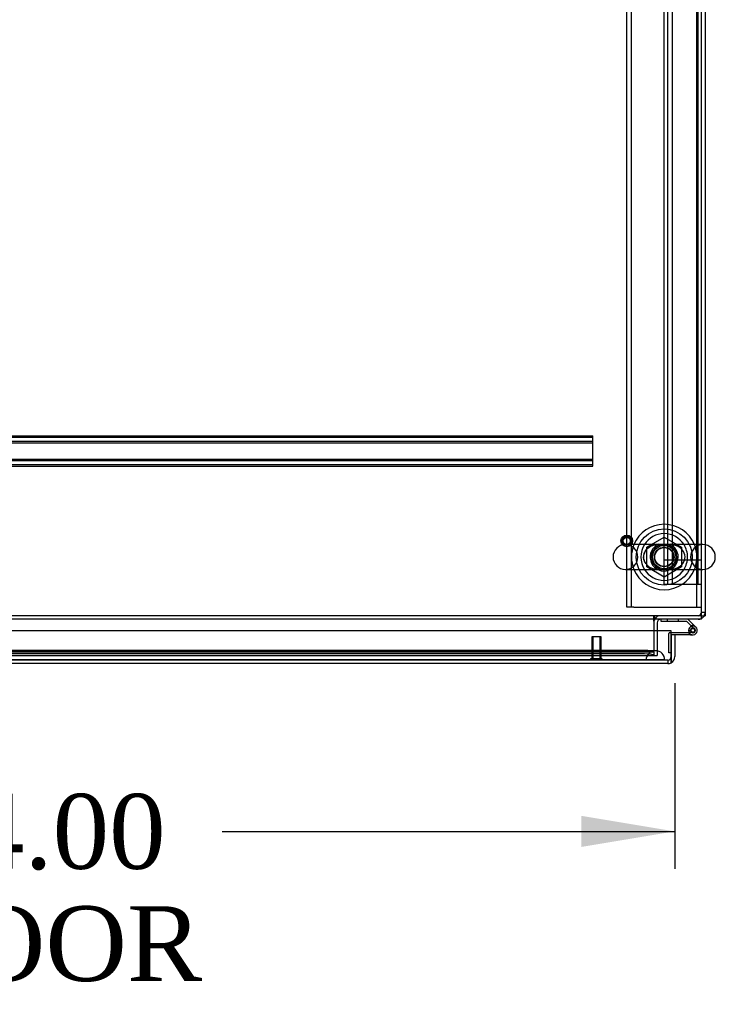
# Model space of a CAD drawing. Header units: inches. Extents: x 1 to 359, y -2 to 239.
# Tile 48 of 65: x 144 to 162, y 186 to 213. Entities that reach past the tile are written whole.
import ezdxf
from ezdxf.enums import TextEntityAlignment as Align
from ezdxf.lldxf.tags import DXFTag

# ---------------------------------------------------------------- set-up
doc = ezdxf.new("R2010")
doc.units = ezdxf.units.IN
doc.header["$MEASUREMENT"] = 0
for name, color, linetype in [('COM53964-5', 7, 'Continuous'), ('COM54746-78', 7, 'Continuous'), ('COM55914', 7, 'Continuous'), ('COM56676-2', 7, 'Continuous'), ('COM70220', 7, 'Continuous'), ('COM71196-10', 7, 'Continuous'), ('COM71298-10', 7, 'Continuous'), ('COM71299-10', 7, 'Continuous'), ('COM71301-11', 7, 'Continuous'), ('Default', 7, 'Continuous'), ('NTS18024', 7, 'Continuous'), ('SCS86414', 7, 'Continuous'), ('STD26258', 7, 'Continuous'), ('WAF25377', 7, 'Continuous'), ('WAM254785', 7, 'Continuous')]:
    doc.layers.add(name, color=color, linetype=linetype)
doc.styles.add('SEACAD_Times_New_Roman', font='times.ttf')
tags = doc.linetypes.add('HIDDEN2', pattern=[0.1875, 0.125, -0.0625]).pattern_tags.tags
tags[6:7] = [DXFTag(74, 4), DXFTag(75, 0), DXFTag(340, '0'), DXFTag(46, 0.0), DXFTag(50, 0.0), DXFTag(44, 0.0), DXFTag(45, 0.0)]
tags[4:5] = [DXFTag(74, 4), DXFTag(75, 0), DXFTag(340, '0'), DXFTag(46, 0.0), DXFTag(50, 0.0), DXFTag(44, 0.0), DXFTag(45, 0.0)]
doc.dimstyles.new('HAMMOND_(STH_-_540x360)', dxfattribs={"dimtxt": 2, "dimasz": 2.5, "dimexe": 1, "dimexo": 1, "dimgap": 0.5, "dimtad": 0, "dimtih": 1, "dimtoh": 1, "dimzin": 0, "dimdsep": 46, "dimtxsty": 'SEACAD_Times_New_Roman', "dimblk1": '_SE_FILLED', "dimblk2": '_SE_FILLED', "dimsah": 1, "dimcen": 1, "dimadec": 0, "dimazin": 0, "dimtfac": 0.8, "dimtofl": 0, "dimtmove": 0, "dimatfit": 3, "dimfxl": 1, "dimtolj": 1, "dimtzin": 0, "dimarcsym": 0})

# ---------------------------------------------------------------- blocks, each defined once
blk = doc.blocks.new('SE3')
at = {"layer": 'COM53964-5', "color": 7, "linetype": 'HIDDEN2'}
for p, q in [((160.993, 198.095), (160.993, 232.47)), ((161.088, 198.095), (161.088, 232.47)), ((161.214, 198.095), (161.214, 232.47)), ((161.898, 198.095), (161.898, 232.47)), ((160.993, 197.442), (160.993, 198.095)), ((160.993, 198.095), (161.131, 198.095)), ((161.088, 197.442), (161.088, 198.095)), ((161.131, 198.095), (161.855, 198.095)), ((161.214, 197.442), (161.214, 198.095)), ((161.855, 198.095), (161.993, 198.095)), ((161.898, 197.442), (161.898, 198.095)), ((160.993, 197.442), (161.131, 197.442)), ((161.131, 197.442), (161.855, 197.442)), ((161.855, 197.442), (161.993, 197.442))]:
    blk.add_line(p, q, dxfattribs=at)
at = {"layer": 'COM54746-78', "color": 7, "linetype": 'Continuous'}
for p, q in [((160.909, 196.443), (160.909, 196.505)), ((161.628, 196.505), (161.84, 196.294)), ((161.602, 196.443), (160.909, 196.443)), ((161.797, 196.249), (161.602, 196.443)), ((161.644, 196.207), (161.706, 196.207)), ((161.181, 196.152), (161.638, 196.152)), ((161.693, 196.09), (161.181, 196.09)), ((161.181, 196.09), (161.181, 196.088)), ((161.658, 196.152), (161.638, 196.152)), ((161.693, 196.09), (161.761, 196.09)), ((161.181, 195.603), (161.181, 195.603))]:
    blk.add_line(p, q, dxfattribs=at)
at = {"layer": 'COM54746-78', "color": 7, "linetype": 'HIDDEN2'}
for p, q in [((161.07, 196.505), (161.07, 196.443)), ((161.374, 196.443), (161.374, 196.505)), ((161.644, 196.197), (161.706, 196.202)), ((161.698, 196.195), (161.698, 196.22)), ((161.748, 196.27), (161.773, 196.27)), ((161.823, 196.22), (161.823, 196.195)), ((161.119, 195.603), (161.119, 196.127)), ((161.144, 196.152), (161.181, 196.152)), ((161.761, 196.152), (161.658, 196.152)), ((161.773, 196.145), (161.748, 196.145)), ((161.181, 195.603), (161.119, 195.603))]:
    blk.add_line(p, q, dxfattribs=at)
at = {"layer": 'COM54746-78', "color": 7, "linetype": 'Continuous'}
blk.add_circle((161.761, 196.207), 0.05, dxfattribs=at)
for radius, start, end in [(0.117, 107.0274, 180), (0.117, 180, 47.608), (0.055, 48.8041, 180), (0.055, 180, 48.8041), (0.135, 204.0421, 240.0736)]:
    blk.add_arc((161.761, 196.207), radius, start, end, dxfattribs=at)
at = {"layer": 'COM54746-78', "color": 7, "linetype": 'HIDDEN2'}
for centre, radius, start, end in [((161.748, 196.22), 0.05, 90, 180), ((161.748, 196.195), 0.05, 180, 270), ((161.761, 196.207), 0.135, 75.0294, 111.0142), ((161.761, 196.207), 0.117, 47.608, 107.0274), ((161.773, 196.22), 0.05, 0, 90), ((161.773, 196.195), 0.05, 270, 0), ((161.144, 196.127), 0.025, 90, 180)]:
    blk.add_arc(centre, radius, start, end, dxfattribs=at)
at = {"layer": 'COM55914', "color": 7, "linetype": 'HIDDEN2'}
for p, q in [((129.463, 201.413), (159.088, 201.413)), ((129.463, 201.373), (159.088, 201.373)), ((129.463, 201.265), (159.088, 201.265)), ((129.463, 201.225), (159.088, 201.225)), ((159.088, 201.37), (159.088, 201.413)), ((159.088, 200.643), (159.088, 201.37)), ((129.463, 200.788), (159.088, 200.788)), ((129.463, 200.748), (159.088, 200.748)), ((129.463, 200.64), (159.088, 200.64)), ((129.463, 200.6), (159.088, 200.6)), ((159.088, 200.6), (159.088, 200.643))]:
    blk.add_line(p, q, dxfattribs=at)
at = {"layer": 'COM56676-2', "color": 7, "linetype": 'HIDDEN2'}
for p, q in [((159.993, 196.825), (159.993, 232.325)), ((160.118, 196.825), (160.118, 232.325)), ((161.868, 196.825), (161.868, 232.325)), ((160.178, 196.825), (159.993, 196.825)), ((160.178, 196.825), (161.808, 196.825)), ((161.808, 196.825), (161.993, 196.825))]:
    blk.add_line(p, q, dxfattribs=at)
at = {"layer": 'COM70220', "color": 7, "linetype": 'HIDDEN2'}
for p, q in [((160.51, 195.663), (128.042, 195.663)), ((160.76, 195.663), (160.51, 195.663)), ((160.51, 195.417), (128.042, 195.417)), ((160.51, 195.415), (128.042, 195.415)), ((160.51, 195.414), (128.042, 195.414)), ((160.76, 195.417), (160.51, 195.417)), ((161.009, 195.415), (160.51, 195.415)), ((161.009, 195.414), (160.51, 195.414)), ((160.511, 195.415), (160.76, 195.417)), ((160.511, 195.414), (160.511, 195.415)), ((160.76, 195.417), (161.009, 195.415)), ((161.009, 195.415), (161.009, 195.414))]:
    blk.add_line(p, q, dxfattribs=at)
blk.add_arc((160.76, 195.413), 0.25, 0, 180, dxfattribs=at)
at = {"layer": 'COM71196-10', "color": 7, "linetype": 'Continuous'}
for p, q in [((161.181, 196.193), (127.371, 196.193)), ((161.181, 195.508), (161.181, 196.193)), ((161.276, 196.088), (161.181, 196.088)), ((161.181, 196.088), (161.181, 195.508)), ((161.276, 196.088), (161.276, 195.508)), ((161.181, 195.344), (161.181, 195.508)), ((161.181, 195.508), (161.181, 195.344)), ((161.086, 195.318), (127.466, 195.318))]:
    blk.add_line(p, q, dxfattribs=at)
at = {"layer": 'COM71196-10', "color": 7, "linetype": 'HIDDEN2'}
for q in [(127.466, 195.413), (161.086, 195.318)]:
    blk.add_line((161.086, 195.413), q, dxfattribs=at)
blk.add_arc((161.086, 195.508), 0.095, 270, 0, dxfattribs=at)
at = {"layer": 'COM71196-10', "color": 7, "linetype": 'Continuous'}
for start, end in [(300, 0), (270, 300)]:
    blk.add_arc((161.086, 195.508), 0.19, start, end, dxfattribs=at)
at = {"layer": 'COM71196-10', "color": 7, "linetype": 'HIDDEN2'}
blk.add_ellipse((161.086, 195.508), major_axis=(0, 0.095), ratio=0.999171, start_param=3.141593, end_param=4.712389, dxfattribs=at)
at = {"layer": 'COM71196-10', "color": 7, "linetype": 'Continuous'}
blk.add_ellipse((161.086, 195.508), major_axis=(0, 0.19), ratio=0.999171, start_param=3.141593, end_param=3.665191, dxfattribs=at)
at = {"layer": 'COM71298-10', "color": 7, "linetype": 'Continuous'}
for p, q in [((161.993, 198.501), (161.993, 230.64)), ((161.993, 196.648), (161.993, 197.838)), ((161.993, 196.505), (90.123, 196.505)), ((160.713, 196.457), (160.713, 196.505)), ((160.713, 196.457), (160.713, 196.193)), ((161.993, 196.505), (161.993, 196.648))]:
    blk.add_line(p, q, dxfattribs=at)
at = {"layer": 'COM71298-10', "color": 7, "linetype": 'HIDDEN2'}
for p, q in [((161.993, 197.838), (161.993, 198.501)), ((161.993, 196.6), (90.123, 196.6)), ((160.713, 196.505), (160.713, 196.6)), ((160.743, 196.505), (160.743, 196.6)), ((160.713, 196.193), (160.713, 195.679)), ((160.463, 195.672), (127.925, 195.672)), ((160.713, 195.632), (160.713, 195.679)), ((127.675, 195.631), (160.713, 195.631)), ((127.675, 195.536), (160.713, 195.536)), ((160.463, 195.579), (127.925, 195.579)), ((160.712, 195.632), (160.713, 195.632)), ((160.713, 195.536), (160.712, 195.538)), ((160.713, 195.632), (160.713, 195.536)), ((160.713, 195.536), (160.713, 195.536))]:
    blk.add_line(p, q, dxfattribs=at)
for start, end in [(113.7755, 0), (0, 65.5312)]:
    blk.add_arc((160.993, 198.169), 0.375, start, end, dxfattribs=at)
for centre in [(160.463, 195.629), (160.463, 195.535)]:
    blk.add_ellipse(centre, major_axis=(0.25, 0), ratio=0.173648, start_param=0.070105, end_param=1.570796, dxfattribs=at)
at = {"layer": 'COM71299-10', "color": 7, "linetype": 'HIDDEN2'}
blk.add_line((128.558, 195.538), (160.713, 195.538), dxfattribs=at)
at = {"layer": 'COM71301-11', "color": 7, "linetype": 'Continuous'}
for p, q in [((162.088, 230.646), (162.088, 198.495)), ((162.088, 197.844), (162.088, 196.6)), ((161.993, 196.6), (162.088, 196.6)), ((160.808, 196.41), (160.808, 196.193))]:
    blk.add_line(p, q, dxfattribs=at)
at = {"layer": 'COM71301-11', "color": 7, "linetype": 'HIDDEN2'}
for p, q in [((162.088, 198.495), (162.088, 197.844)), ((161.993, 196.695), (162.088, 196.695)), ((160.808, 196.193), (160.808, 195.538)), ((160.713, 195.538), (160.808, 195.538))]:
    blk.add_line(p, q, dxfattribs=at)
at = {"layer": 'COM71301-11', "color": 7, "linetype": 'Continuous'}
for centre, radius, start, end in [((160.903, 196.41), 0.19, 150, 180), ((160.903, 196.41), 0.095, 90, 180), ((161.898, 196.695), 0.19, 300, 330)]:
    blk.add_arc(centre, radius, start, end, dxfattribs=at)
at = {"layer": 'COM71301-11', "color": 7, "linetype": 'HIDDEN2'}
for centre, radius, start, end in [((160.903, 196.41), 0.19, 90, 150), ((161.898, 196.695), 0.095, 270, 0), ((161.898, 196.695), 0.19, 270, 300), ((161.898, 196.695), 0.19, 330, 0)]:
    blk.add_arc(centre, radius, start, end, dxfattribs=at)
at = {"layer": 'NTS18024', "color": 7, "linetype": 'HIDDEN2'}
for p, q in [((160.528, 198.432), (160.993, 198.704)), ((160.993, 198.704), (161.458, 198.432)), ((160.528, 197.906), (160.528, 198.432)), ((161.458, 198.432), (161.458, 197.906)), ((160.988, 197.632), (160.528, 197.906)), ((161.458, 197.906), (160.988, 197.632))]:
    blk.add_line(p, q, dxfattribs=at)
for radius in [0.312, 0.263]:
    blk.add_circle((160.993, 198.169), radius, dxfattribs=at)
at = {"layer": 'SCS86414', "color": 7, "linetype": 'Continuous'}
for p, q in [((162.029, 198.501), (159.957, 198.501)), ((159.957, 197.838), (162.029, 197.838))]:
    blk.add_line(p, q, dxfattribs=at)
at = {"layer": 'SCS86414', "color": 7, "linetype": 'HIDDEN2'}
blk.add_line((160.557, 197.942), (160.547, 197.952), dxfattribs=at)
for radius in [0.312, 0.252]:
    blk.add_circle((160.993, 198.169), radius, dxfattribs=at)
at = {"layer": 'SCS86414', "color": 7, "linetype": 'Continuous'}
for centre, radius, start, end in [((160.993, 198.169), 0.625, 32.0055, 147.9945), ((159.957, 198.169), 0.331, 90, 270), ((162.029, 198.169), 0.331, 270, 90), ((160.993, 198.169), 0.625, 212.0055, 327.9945)]:
    blk.add_arc(centre, radius, start, end, dxfattribs=at)
at = {"layer": 'SCS86414', "color": 7, "linetype": 'HIDDEN2'}
for centre, radius, start, end in [((159.957, 198.169), 0.331, 270, 90), ((160.993, 198.169), 0.625, 147.9945, 212.0055), ((160.993, 198.169), 0.625, 0, 32.0055), ((162.029, 198.169), 0.331, 90, 270), ((160.993, 198.169), 0.625, 327.9945, 0)]:
    blk.add_arc(centre, radius, start, end, dxfattribs=at)
for points, knots in [([(160.545, 197.94), (160.576, 197.914), (160.61, 197.894), (160.699, 197.857), (160.756, 197.846), (160.845, 197.839), (160.875, 197.838), (160.937, 197.838), (160.97, 197.838), (161.066, 197.838), (161.128, 197.837), (161.245, 197.848), (161.303, 197.861), (161.409, 197.911), (161.458, 197.948), (161.531, 198.05), (161.553, 198.113), (161.549, 198.243), (161.523, 198.305), (161.446, 198.402), (161.395, 198.437), (161.287, 198.482), (161.229, 198.493), (161.11, 198.502), (161.047, 198.5), (160.951, 198.501), (160.918, 198.501), (160.857, 198.5), (160.827, 198.499), (160.738, 198.49), (160.681, 198.477), (160.574, 198.426), (160.525, 198.389), (160.454, 198.288), (160.433, 198.223), (160.437, 198.094), (160.463, 198.032), (160.502, 197.984)], [0.021148, 0.021148, 0.021148, 0.021148, 0.0625, 0.0625, 0.125, 0.125, 0.15625, 0.15625, 0.1875, 0.1875, 0.25, 0.25, 0.3125, 0.3125, 0.375, 0.375, 0.4375, 0.4375, 0.5, 0.5, 0.5625, 0.5625, 0.625, 0.625, 0.6875, 0.6875, 0.71875, 0.71875, 0.75, 0.75, 0.8125, 0.8125, 0.875, 0.875, 0.9375, 0.9375, 1, 1, 1, 1]), ([(160.476, 198.038), (160.459, 198.073), (160.449, 198.111), (160.442, 198.217), (160.461, 198.282), (160.528, 198.388), (160.575, 198.428), (160.653, 198.469), (160.68, 198.48), (160.735, 198.495), (160.763, 198.501), (160.795, 198.504), (160.799, 198.505), (160.802, 198.505)], [0.0243541, 0.0243541, 0.0243541, 0.0243541, 0.0625, 0.0625, 0.125, 0.125, 0.1875, 0.1875, 0.21875, 0.21875, 0.25, 0.25, 0.2538552, 0.2538552, 0.2538552, 0.2538552]), ([(161.4, 197.909), (161.387, 197.9), (161.374, 197.891), (161.31, 197.858), (161.258, 197.843), (161.202, 197.836)], [0.67053544, 0.67053544, 0.67053544, 0.67053544, 0.6875, 0.6875, 0.74722968, 0.74722968, 0.74722968, 0.74722968])]:
    blk.add_open_spline(points, degree=3, knots=knots, dxfattribs=at)
for points in [[(161.187, 198.505), (161.222, 198.501), (161.256, 198.495), (161.29, 198.484)], [(160.568, 197.922), (160.557, 197.931), (160.546, 197.94), (160.537, 197.951)]]:
    blk.add_open_spline(points, degree=3, dxfattribs=at)
at = {"layer": 'SCS86414', "color": 7, "linetype": 'Continuous'}
blk.add_open_spline([(160.802, 197.834), (160.788, 197.835), (160.773, 197.837), (160.759, 197.84)], degree=3, dxfattribs=at)
at = {"layer": 'STD26258', "color": 7, "linetype": 'HIDDEN2'}
for p, q in [((159.306, 196.038), (159.056, 196.038)), ((159.056, 196.038), (159.056, 195.445)), ((159.086, 196.038), (159.086, 195.445)), ((159.275, 196.038), (159.275, 195.445)), ((159.306, 195.445), (159.306, 196.038)), ((159.337, 195.445), (159.025, 195.445)), ((159.025, 195.445), (159.025, 195.413)), ((159.337, 195.413), (159.337, 195.445))]:
    blk.add_line(p, q, dxfattribs=at)
for radius in [0.156, 0.125, 0.0944]:
    blk.add_circle((159.993, 198.6), radius, dxfattribs=at)
at = {"layer": 'WAF25377', "color": 7, "linetype": 'Continuous'}
for start, end in [(22.2452, 157.7548), (202.2452, 337.7548)]:
    blk.add_arc((160.993, 198.169), 0.875, start, end, dxfattribs=at)
at = {"layer": 'WAF25377', "color": 7, "linetype": 'HIDDEN2'}
for radius, start, end in [(0.875, 157.7548, 202.2452), (0.34, 92.9521, 0), (0.34, 0, 90.2703), (0.875, 0, 22.2452), (0.875, 337.7548, 0)]:
    blk.add_arc((160.993, 198.169), radius, start, end, dxfattribs=at)
at = {"layer": 'WAM254785', "color": 7, "linetype": 'HIDDEN2'}
for radius in [0.75, 0.312]:
    blk.add_circle((160.993, 198.169), radius, dxfattribs=at)
blk = doc.blocks.new('DMBLK220')
at = {"layer": 'Default', "linetype": 'Continuous', "transparency": 16777216}
for points in [[(129.776, 190.415), (129.776, 191.248), (127.276, 190.831)], [(158.776, 190.415), (161.276, 190.831), (158.776, 191.248)]]:
    blk.add_hatch(color=7, dxfattribs=at).paths.add_polyline_path(points)
at = {"layer": 'Default', "color": 7, "linetype": 'Continuous', "transparency": 16777216}
for p, q in [((161.276, 194.798), (161.276, 189.831)), ((127.276, 194.508), (127.276, 189.831)), ((127.276, 190.831), (139.382, 190.831)), ((149.17, 190.831), (161.276, 190.831))]:
    blk.add_line(p, q, dxfattribs=at)
at = {"layer": 'Default', "color": 7, "linetype": 'Continuous', "transparency": 16777216, "style": 'SEACAD_Times_New_Roman'}
for s, p in [('34.00', (140.864, 191.831)), ('DOOR', (140.082, 188.831))]:
    blk.add_text(s, height=2, dxfattribs=at).set_placement(p, align=Align.TOP_LEFT)
blk = doc.blocks.new('_SE_FILLED')
at = {"color": 0}
blk.add_line((0, 0), (-1, 0), dxfattribs=at)
blk.add_solid([(0, 0), (-1, -0.1665), (-1, 0.1665), (0, 0)], dxfattribs=at)

msp = doc.modelspace()

# ---------------------------------------------------------------- block references
at = {"layer": 'Default'}
msp.add_blockref('SE3', (0, 0), dxfattribs=at)

# ---------------------------------------------------------------- dimensions: what is measured, and where the dimension line sits
at = {"layer": 'Default', "color": 7, "linetype": 'Continuous'}
dim = msp.add_linear_dim(base=(161.276, 190.831), p1=(127.276, 195.508), p2=(161.276, 195.798), text='\\A1;<>\\PDOOR', dimstyle='HAMMOND_(STH_-_540x360)', dxfattribs=at)
dim.commit()
dim.dimension.update_dxf_attribs({"geometry": 'DMBLK220', "text_midpoint": (144.276, 190.831), "dimtype": 160})

doc.saveas('drawing.dxf')
